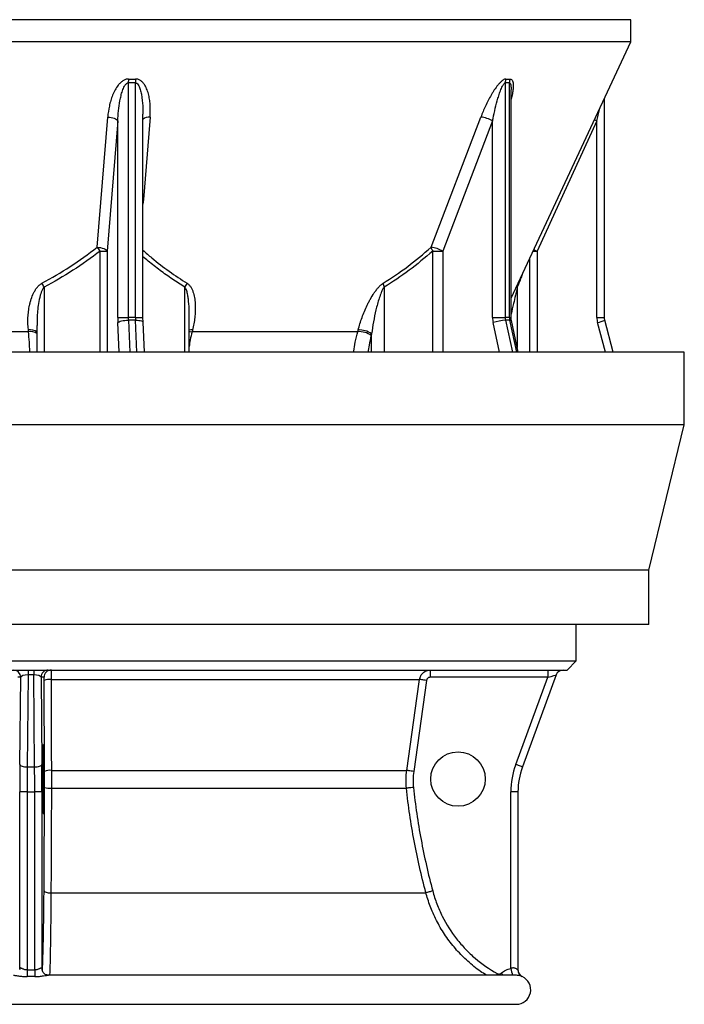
# Model space of a CAD drawing. Header units: millimetres. Extents: x 4080 to 7675, y 754 to 11989.
# Tile 2 of 6: x 5846 to 7675, y 754 to 3464. Entities that reach past the tile are written whole.
import ezdxf

# ---------------------------------------------------------------- set-up
doc = ezdxf.new("R2010")
doc.units = ezdxf.units.MM
doc.header["$LTSCALE"] = 5

msp = doc.modelspace()

# ---------------------------------------------------------------- linework, layer by layer
at = {"color": 7, "linetype": 'Continuous', "lineweight": 25}
for p, q in [((7527.1, 3464.4), (4227.1, 3464.4)), ((7527.1, 3403.2), (7527.1, 3464.4)), ((7527.1, 3403.2), (4227.1, 3403.2)), ((7198, 2697.5), (7527.1, 3403.2)), ((6145.1, 3290.5), (6145.1, 2645)), ((6164.8, 2645), (6164.8, 3290.5)), ((7182, 3290.5), (7182, 2645)), ((7193.5, 2645), (7193.5, 3290.5)), ((7198, 2645), (7198, 3271.8)), ((7454.9, 2645), (7454.9, 3248.4)), ((6185.5, 2645), (6185.5, 3204)), ((6059.5, 2837.9), (6088.4, 3196.3)), ((6116.1, 3185.7), (6087.1, 2827.4)), ((6116.1, 2645), (6116.1, 3185.7)), ((6977.9, 2837.9), (7114.8, 3196.3)), ((7147.2, 3185.7), (7010.2, 2827.4)), ((7147.2, 2645), (7147.2, 3185.7)), ((7434.3, 3185.7), (7269.6, 2827.4)), ((7434.3, 2645), (7434.3, 3185.7)), ((6067.9, 2827.4), (6087.1, 2827.4)), ((6982.4, 2827.4), (7010.2, 2827.4)), ((6312.3, 2549.6), (6312.3, 2659.4)), ((6116.1, 2645), (6145.1, 2645)), ((6164.8, 2645), (6145.1, 2645)), ((6165, 2637.2), (6145.3, 2637.2)), ((6189.6, 2549.6), (6185.8, 2631.9)), ((7147.2, 2645), (7182, 2645)), ((7193.5, 2645), (7182, 2645)), ((7194.3, 2637.2), (7182.9, 2637.2)), ((7218, 2549.6), (7199, 2636.1)), ((7479, 2549.6), (7455.9, 2637.1)), ((5870.5, 2605.7), (5342.9, 2605.7)), ((5870.5, 2605.7), (5870.1, 2610.3)), ((5893.8, 2623), (5893.8, 2549.6)), ((6321.6, 2610.3), (6320.4, 2605.7)), ((6776.2, 2605.7), (6320.4, 2605.7)), ((6776.2, 2605.7), (6777.4, 2610.3)), ((6814.4, 2599.8), (6813.2, 2595.2)), ((7674.6, 2549.6), (4079.6, 2549.6)), ((7674.6, 2349.6), (7674.6, 2549.6)), ((7674.6, 2349.6), (4079.6, 2349.6)), ((7577.1, 1949.6), (7674.6, 2349.6)), ((7577.1, 1949.6), (4177.1, 1949.6)), ((7577.1, 1799.6), (7577.1, 1949.6)), ((7577.1, 1799.6), (4177.1, 1799.6)), ((7377.1, 1699.4), (7377.1, 1799.6)), ((4377.1, 1699.4), (7377.1, 1699.4)), ((7352.1, 1674.4), (7377.1, 1699.4)), ((4402.1, 1674.4), (7352.1, 1674.4)), ((5849.3, 1654.4), (5840.8, 1654.4)), ((5847, 1414.6), (5849.3, 1654.4)), ((5869.4, 1661.3), (5866.9, 1407.7)), ((5869.4, 1674.4), (5869.4, 1661.3)), ((5884.8, 1661.3), (5869.4, 1661.3)), ((5884.8, 1674.4), (5884.8, 1661.3)), ((5887.3, 1407.7), (5884.8, 1661.3)), ((5905, 1654.4), (5907.3, 1414.6)), ((5913.4, 1654.4), (5905, 1654.4)), ((7299, 1654.4), (6975.5, 1654.4)), ((7211.1, 1414.6), (7299, 1654.4)), ((7322.3, 1661.3), (7229.3, 1407.7)), ((5914.6, 1395.3), (5913.7, 1645.8)), ((5932.6, 1648.6), (6946.3, 1648.6)), ((6965.6, 1645.8), (6930.2, 1395.3)), ((5866.9, 1407.7), (5887.3, 1407.7)), ((5933.5, 1398.1), (6911, 1398.1)), ((5846.6, 853), (5846.6, 1338.9)), ((5866.6, 1338.9), (5846.6, 1338.9)), ((5866.6, 1338.9), (5887.6, 1338.9)), ((5866.6, 1338.9), (5866.6, 848.9)), ((5907.6, 1338.9), (5887.6, 1338.9)), ((5887.6, 848.9), (5887.6, 1338.9)), ((5907.6, 1338.9), (5907.6, 853)), ((5933.5, 1349.2), (6910.2, 1349.2)), ((7197.6, 853.1), (7197.6, 1338.9)), ((7217.1, 1338.9), (7197.6, 1338.9)), ((7217.1, 1338.9), (7217.1, 848.9)), ((5932.2, 1061.1), (6963.8, 1061.1)), ((5846.6, 853), (5846.4, 850.3)), ((5866.6, 848.9), (5866.7, 830.8)), ((5887.6, 848.9), (5887.6, 830.8)), ((5907.6, 853), (5907.8, 850.4)), ((7210.7, 834.4), (5925.2, 834.4)), ((4542.1, 754.4), (7212.1, 754.4))]:
    msp.add_line(p, q, dxfattribs=at)
at = {"color": 8, "linetype": 'Continuous', "lineweight": 25}
for p, q in [((6067.9, 2549.6), (6067.9, 2827.4)), ((6087.1, 2827.4), (6087.1, 2549.6)), ((6982.4, 2549.6), (6982.4, 2827.4)), ((7010.2, 2827.4), (7010.2, 2549.6)), ((7258.6, 2827.4), (7269.6, 2827.4)), ((7269.6, 2827.4), (7269.6, 2549.6)), ((7249.5, 2549.6), (7249.5, 2807.9)), ((5913.3, 2728.4), (5913.3, 2549.6)), ((6300.7, 2549.6), (6300.7, 2728.4)), ((6848.9, 2728.4), (6848.9, 2549.6)), ((7215.2, 2728.4), (7215.2, 2561.9)), ((6120.2, 2549.6), (6116.5, 2630.7)), ((6145.3, 2637.2), (6149.4, 2549.6)), ((6164.8, 2645), (6185.5, 2645)), ((6169, 2549.6), (6165, 2637.2)), ((7166.5, 2549.6), (7148.7, 2630.7)), ((7182.9, 2637.2), (7202.1, 2549.6)), ((7193.5, 2645), (7198, 2645)), ((7213.6, 2549.6), (7194.3, 2637.2)), ((7434.3, 2645), (7454.9, 2645)), ((7457.5, 2549.6), (7436.1, 2630.7)), ((6814.4, 2549.6), (6814.4, 2599.8))]:
    msp.add_line(p, q, dxfattribs=at)
at = {"color": 7, "linetype": 'Continuous', "lineweight": 25, "flags": 128}
for points in [[(6088.4, 3196.3), (6093.2, 3196), (6097.9, 3195.4), (6102.4, 3194.4), (6106.5, 3193), (6110, 3191.5), (6112.9, 3189.7), (6114.9, 3187.7), (6116.1, 3185.7)], [(6059.5, 2837.9), (6064.3, 2837.7), (6069, 2837), (6073.4, 2836), (6077.5, 2834.7), (6081, 2833.1), (6083.8, 2831.3), (6085.9, 2829.4), (6087.1, 2827.4)], [(6116.5, 2630.7), (6117.8, 2632), (6119.9, 2633.2), (6122.9, 2634.3), (6126.6, 2635.3), (6130.9, 2636.1), (6135.5, 2636.7), (6140.4, 2637.1), (6145.3, 2637.2)], [(5932.6, 1648.6), (5932.8, 1609), (5933.3, 1450.5), (5933.5, 1398.1)], [(6911, 1398.1), (6916.6, 1437.7), (6938.9, 1596.2), (6946.3, 1648.6)], [(6965.6, 1645.8), (6961.9, 1646.3), (6958.4, 1646.8), (6955.2, 1647.3), (6952.3, 1647.7), (6950, 1648), (6948.1, 1648.3), (6946.9, 1648.5), (6946.3, 1648.6)], [(5847, 1414.6), (5847.4, 1413.3), (5848.6, 1412), (5850.5, 1410.9), (5853, 1409.8), (5856, 1409), (5859.4, 1408.3), (5863.1, 1407.9), (5866.9, 1407.7)], [(5887.3, 1407.7), (5891.1, 1407.9), (5894.8, 1408.3), (5898.2, 1409), (5901.2, 1409.8), (5903.7, 1410.9), (5905.6, 1412), (5906.8, 1413.3), (5907.3, 1414.6)], [(7229.3, 1407.7), (7229, 1407.9), (7228, 1408.3), (7226.3, 1409), (7224, 1409.8), (7221.3, 1410.9), (7218.1, 1412), (7214.7, 1413.3), (7211.1, 1414.6)], [(6930.2, 1395.3), (6926.6, 1395.9), (6923.1, 1396.4), (6919.9, 1396.8), (6917, 1397.2), (6914.6, 1397.6), (6912.8, 1397.8), (6911.6, 1398), (6911, 1398.1)], [(6929.5, 1351.3), (6925.8, 1350.9), (6922.3, 1350.5), (6919.1, 1350.2), (6916.2, 1349.9), (6913.8, 1349.6), (6912, 1349.4), (6910.8, 1349.3), (6910.2, 1349.2)], [(5913.2, 1066.3), (5913.7, 1065.4), (5914.8, 1064.4), (5916.6, 1063.6), (5918.9, 1062.8), (5921.8, 1062.1), (5925, 1061.6), (5928.5, 1061.3), (5932.2, 1061.1)], [(6982.6, 1066.3), (6979, 1065.4), (6975.6, 1064.4), (6972.5, 1063.6), (6969.7, 1062.8), (6967.3, 1062.2), (6965.5, 1061.7), (6964.4, 1061.3), (6963.8, 1061.1)]]:
    msp.add_lwpolyline(points, dxfattribs=at)
at = {"color": 8, "linetype": 'Continuous', "lineweight": 25, "flags": 128}
for points in [[(6204.9, 3196.3), (6201.2, 3151), (6186.5, 2969.7), (6185.5, 2956.9)], [(7427.3, 3189.1), (7430.1, 3187.7), (7434.3, 3185.7)], [(6165, 2637.2), (6169.7, 2637.1), (6174.1, 2636.7), (6177.9, 2636.1), (6181.2, 2635.3), (6183.6, 2634.3), (6185.1, 2633.2), (6185.7, 2632), (6185.8, 2631.9)], [(7194.3, 2637.2), (7196.7, 2637.1), (7198.3, 2636.7), (7199, 2636.1), (7199, 2636.1)], [(6312.3, 2605.7), (6315.6, 2605.9), (6320.4, 2605.7)], [(7171.2, 840.2), (7173.8, 837.1), (7176.1, 834.4)], [(7159.8, 839.1), (7158, 835.7), (7157.2, 834.4)]]:
    msp.add_lwpolyline(points, dxfattribs=at)
at = {"color": 7, "linetype": 'Continuous', "lineweight": 25}
msp.add_circle((7052.1, 1374.4), 75, dxfattribs=at)
for centre, radius, start, end in [((6277.7, 3289), 132.6, 174.766, 179.3378), ((6297, 3292.5), 132.2, 176.2483, 180.8294), ((7211.8, 3290.4), 29.8, 158.8931, 179.679), ((7223.1, 3290.8), 29.6, 159.6775, 180.5739), ((7106.2, 3114.9), 81.9, 59.925, 83.9442), ((5957.3, 2748.2), 136, 35.6155, 41.302), ((6969.1, 2756.4), 82, 59.9387, 83.8657), ((7011, 2845.9), 34.1, 193.6165, 213.0491), ((5802.7, 2673.3), 123.6, 26.4676, 32.086), ((6347.9, 2707.9), 51.5, 142.9048, 156.5545), ((6882.8, 2743.5), 37.1, 187.0862, 204.0861), ((6423.5, 2644.9), 307.4, 179.9825, 182.6367), ((6312.8, 2644.9), 167.7, 179.9825, 182.6367), ((6332.5, 2644.9), 167.7, 179.9825, 182.6367), ((7213.7, 2644.9), 66.5, 179.9726, 192.3377), ((7190.2, 2505.2), 132.2, 93.1893, 108.2864), ((7218.3, 2644.9), 36.3, 179.9726, 192.3377), ((7229.7, 2644.9), 36.3, 179.9726, 192.3377), ((7490.1, 2645), 55.8, 179.997, 194.7776), ((6780.4, 2550.1), 55.7, 53.8685, 94.2771), ((6781.5, 2554.7), 55.7, 53.8713, 94.2696), ((5829.3, 1654.4), 20, 359.9902, 89.9902), ((5925, 1654.4), 20, 90.0098, 180.0098), ((5933.4, 1654.4), 20, 90.0098, 180.0098), ((7166.9, 1659.4), 191.5, 175.5056, 181.4954), ((7490.4, 1659.4), 191.5, 175.5056, 181.4954), ((7341.1, 1654.4), 20, 90, 159.8637), ((5928.5, 1610.9), 37.9, 83.7029, 112.9935), ((7417.6, 1338.9), 220, 159.8637, 180), ((5929.4, 1360.6), 37.8, 83.7126, 113.0286), ((7417.1, 1338.9), 200, 159.8637, 180), ((5929.3, 1397.5), 48.5, 252.3113, 274.951), ((7237.1, 848.9), 20, 179.6349, 245.3198), ((7237.1, 848.9), 20, 180, 205.2223), ((7212.1, 794.4), 40, 270, 65.4399)]:
    msp.add_arc(centre, radius, start, end, dxfattribs=at)
at = {"color": 8, "linetype": 'Continuous', "lineweight": 25}
for centre, radius, start, end in [((6202.1, 3172.2), 24.3, 83.4522, 133.4951), ((7381.6, 3065), 262.7, 242.5754, 244.7495), ((7234.8, 2730.6), 19.7, 165.5274, 186.4902), ((7416.9, 2724.4), 95.6, 281.5747, 294.0824), ((5876, 2581.9), 29.1, 52.2579, 101.7185), ((5876.4, 2575.9), 30.4, 55.0345, 101.0645), ((6317.6, 2574.8), 35.8, 83.5665, 98.5066), ((7547.7, 924.2), 357.2, 191.4803, 194.5585), ((7237.1, 848.9), 20, 205.2225, 245.1756)]:
    msp.add_arc(centre, radius, start, end, dxfattribs=at)
at = {"color": 7, "linetype": 'Continuous', "lineweight": 25}
for centre, major_axis, ratio, start_param, end_param in [((5869.2, 1654.4), (20, 0.2), 0.344097, 1.559996, 3.106213), ((5885, 1654.4), (20, -0.2), 0.344097, 0.03538, 1.581597), ((7298.5, 1654.4), (23.8, 6.9), 0.005862, 4.73267, 6.278886), ((5911.4, 1374.4), (0, 95), 0.026186, 0.207281, 2.938486), ((5911.4, 1374.4), (0, 95), 0.026186, 4.712389, 5.888562), ((5852.4, 1338.9), (0, 220), 0.026186, 1.219352, 1.570796), ((5901.9, 1338.9), (0, 220), 0.026186, 4.712389, 5.063834), ((5872.4, 1338.9), (0, 200), 0.028805, 1.219352, 1.570796), ((5881.9, 1338.9), (0, 200), 0.028805, 4.712389, 5.063834), ((5911.4, 1374.4), (0, 95), 0.026186, 3.570047, 4.712389)]:
    msp.add_ellipse(centre, major_axis=major_axis, ratio=ratio, start_param=start_param, end_param=end_param, dxfattribs=at)
at = {"color": 8, "linetype": 'Continuous', "lineweight": 25}
for start_param, end_param in [(5.888562, 6.490466), (2.938486, 3.570047)]:
    msp.add_ellipse((5911.4, 1374.4), major_axis=(0, 95), ratio=0.026186, start_param=start_param, end_param=end_param, dxfattribs=at)
at = {"color": 7, "linetype": 'Continuous', "lineweight": 25}
for points, knots in [([(6145.6, 3301.1), (6144.2, 3301.1), (6142.8, 3301), (6140, 3300.5), (6138.6, 3300.2), (6135.9, 3299.2), (6134.6, 3298.7), (6132, 3297.4), (6130.8, 3296.6), (6127.3, 3294.3), (6125.1, 3292.5), (6122.2, 3289.6), (6121.2, 3288.6), (6119.4, 3286.6), (6118.5, 3285.5), (6114.2, 3280.1), (6111.3, 3275.6), (6107.5, 3268.6), (6106.3, 3266.2), (6104, 3261.4), (6103, 3259), (6100, 3251.6), (6098.3, 3246.7), (6095.3, 3236.8), (6094, 3231.7), (6090.7, 3216.7), (6089.3, 3206.5), (6088.4, 3196.3)], [0, 0, 0, 0, 0.03125, 0.03125, 0.0625, 0.0625, 0.09375, 0.09375, 0.125, 0.125, 0.1875, 0.1875, 0.21875, 0.21875, 0.25, 0.25, 0.375, 0.375, 0.4375, 0.4375, 0.5, 0.5, 0.625, 0.625, 0.75, 0.75, 1, 1, 1, 1]), ([(6116.1, 3185.7), (6116.5, 3195), (6117.2, 3204.3), (6119.1, 3222.9), (6120.4, 3232.1), (6122.9, 3245.9), (6123.9, 3250.5), (6126.1, 3259.6), (6127.4, 3264.1), (6129.7, 3270.8), (6130.5, 3273), (6132.4, 3277.4), (6133.4, 3279.5), (6135.2, 3282.6), (6135.8, 3283.6), (6137.2, 3285.6), (6137.9, 3286.5), (6139.6, 3288.2), (6140.5, 3289), (6142.1, 3289.9), (6142.7, 3290.2), (6143.9, 3290.5), (6144.5, 3290.6), (6145.1, 3290.5)], [0, 0, 0, 0, 0.25, 0.25, 0.5, 0.5, 0.625, 0.625, 0.75, 0.75, 0.8125, 0.8125, 0.875, 0.875, 0.90625, 0.90625, 0.9375, 0.9375, 0.96875, 0.96875, 0.984375, 0.984375, 1, 1, 1, 1]), ([(6204.9, 3196.3), (6205.3, 3201.4), (6205.6, 3206.5), (6205.7, 3216.7), (6205.6, 3221.7), (6205.1, 3231.8), (6204.6, 3236.8), (6203.3, 3246.7), (6202.4, 3251.7), (6200.7, 3259), (6200, 3261.5), (6198.6, 3266.3), (6197.7, 3268.7), (6195.1, 3275.7), (6192.9, 3280.2), (6188.9, 3286.6), (6187.4, 3288.7), (6184, 3292.5), (6182.2, 3294.3), (6178, 3297.5), (6175.7, 3298.8), (6171.9, 3300.2), (6170.6, 3300.5), (6167.9, 3301), (6166.5, 3301.1), (6165.1, 3301.1)], [0, 0, 0, 0, 0.125, 0.125, 0.25, 0.25, 0.375, 0.375, 0.5, 0.5, 0.5625, 0.5625, 0.625, 0.625, 0.75, 0.75, 0.8125, 0.8125, 0.875, 0.875, 0.9375, 0.9375, 0.96875, 0.96875, 1, 1, 1, 1]), ([(7184, 3301.1), (7183.2, 3301.1), (7182.3, 3301), (7180.5, 3300.5), (7179.5, 3300.2), (7177.6, 3299.2), (7176.7, 3298.7), (7174.7, 3297.4), (7173.7, 3296.6), (7170.9, 3294.3), (7169, 3292.5), (7166.3, 3289.6), (7165.4, 3288.6), (7163.6, 3286.6), (7162.7, 3285.5), (7158.3, 3280.1), (7155.1, 3275.6), (7150.4, 3268.6), (7148.9, 3266.2), (7146, 3261.4), (7144.5, 3259), (7140.3, 3251.6), (7137.6, 3246.7), (7132.5, 3236.8), (7130, 3231.7), (7123, 3216.7), (7118.7, 3206.5), (7114.8, 3196.3)], [0, 0, 0, 0, 0.03125, 0.03125, 0.0625, 0.0625, 0.09375, 0.09375, 0.125, 0.125, 0.1875, 0.1875, 0.21875, 0.21875, 0.25, 0.25, 0.375, 0.375, 0.4375, 0.4375, 0.5, 0.5, 0.625, 0.625, 0.75, 0.75, 1, 1, 1, 1]), ([(7147.2, 3185.7), (7149, 3195), (7150.9, 3204.3), (7155.2, 3222.9), (7157.5, 3232.1), (7161.3, 3245.9), (7162.7, 3250.5), (7165.6, 3259.6), (7167.1, 3264.1), (7169.6, 3270.8), (7170.4, 3273), (7172.3, 3277.4), (7173.3, 3279.5), (7174.8, 3282.6), (7175.4, 3283.6), (7176.5, 3285.6), (7177.1, 3286.5), (7178.4, 3288.2), (7179.1, 3289), (7180.2, 3289.9), (7180.5, 3290.2), (7181.3, 3290.5), (7181.7, 3290.6), (7182, 3290.5)], [0, 0, 0, 0, 0.25, 0.25, 0.5, 0.5, 0.625, 0.625, 0.75, 0.75, 0.8125, 0.8125, 0.875, 0.875, 0.90625, 0.90625, 0.9375, 0.9375, 0.96875, 0.96875, 0.984375, 0.984375, 1, 1, 1, 1]), ([(5907.4, 2738.9), (5934.1, 2753.2), (5960.1, 2768.7), (6010.8, 2801.9), (6035.4, 2819.5), (6059.5, 2837.9)], [0, 0, 0, 0, 0.5, 0.5, 1, 1, 1, 1]), ([(6067.9, 2827.4), (6043.3, 2808.9), (6018.3, 2791.2), (5966.8, 2758.1), (5940.5, 2742.6), (5913.3, 2728.4)], [0, 0, 0, 0, 0.5, 0.5, 1, 1, 1, 1]), ([(6846, 2738.9), (6869.1, 2753.2), (6891.7, 2768.7), (6935.6, 2801.9), (6957, 2819.5), (6977.9, 2837.9)], [0, 0, 0, 0, 0.5, 0.5, 1, 1, 1, 1]), ([(6982.4, 2827.4), (6961.2, 2808.9), (6939.6, 2791.2), (6895.2, 2758.1), (6872.4, 2742.6), (6848.9, 2728.4)], [0, 0, 0, 0, 0.5, 0.5, 1, 1, 1, 1]), ([(5870.1, 2610.3), (5868.9, 2621.8), (5868.6, 2633.3), (5869.4, 2650.3), (5869.9, 2656), (5871.3, 2667.3), (5872.3, 2673), (5874, 2681.4), (5874.7, 2684.2), (5876.2, 2689.8), (5877, 2692.6), (5879.7, 2700.9), (5881.8, 2706.4), (5885.7, 2714.3), (5887.1, 2717), (5890.2, 2722), (5891.8, 2724.5), (5894.6, 2728), (5895.6, 2729.2), (5897.6, 2731.4), (5898.7, 2732.5), (5902.1, 2735.6), (5904.6, 2737.4), (5907.4, 2738.9)], [0, 0, 0, 0, 0.25, 0.25, 0.375, 0.375, 0.5, 0.5, 0.5625, 0.5625, 0.625, 0.625, 0.75, 0.75, 0.8125, 0.8125, 0.875, 0.875, 0.90625, 0.90625, 0.9375, 0.9375, 1, 1, 1, 1]), ([(6306.9, 2738.9), (6309.3, 2737.4), (6311.3, 2735.6), (6314.1, 2732.6), (6314.9, 2731.5), (6316.5, 2729.3), (6317.2, 2728.1), (6319.3, 2724.6), (6320.5, 2722.1), (6322.6, 2717.1), (6323.5, 2714.5), (6325, 2709.2), (6325.7, 2706.5), (6326.9, 2701.1), (6327.4, 2698.4), (6328.6, 2690.1), (6329.1, 2684.5), (6329.5, 2673.3), (6329.5, 2667.7), (6329, 2656.3), (6328.6, 2650.5), (6326.6, 2633.3), (6324.5, 2621.8), (6321.6, 2610.3)], [0, 0, 0, 0, 0.0625, 0.0625, 0.09375, 0.09375, 0.125, 0.125, 0.1875, 0.1875, 0.25, 0.25, 0.3125, 0.3125, 0.375, 0.375, 0.5, 0.5, 0.625, 0.625, 0.75, 0.75, 1, 1, 1, 1]), ([(6777.4, 2610.3), (6780.4, 2621.8), (6783.9, 2633.3), (6790.1, 2650.3), (6792.3, 2656), (6797.1, 2667.3), (6799.6, 2673), (6803.6, 2681.4), (6805, 2684.2), (6807.9, 2689.8), (6809.4, 2692.6), (6814.1, 2700.9), (6817.4, 2706.4), (6822.7, 2714.3), (6824.6, 2717), (6828.4, 2722), (6830.4, 2724.5), (6833.5, 2728), (6834.5, 2729.2), (6836.7, 2731.4), (6837.8, 2732.5), (6841.2, 2735.6), (6843.6, 2737.4), (6846, 2738.9)], [0, 0, 0, 0, 0.25, 0.25, 0.375, 0.375, 0.5, 0.5, 0.5625, 0.5625, 0.625, 0.625, 0.75, 0.75, 0.8125, 0.8125, 0.875, 0.875, 0.90625, 0.90625, 0.9375, 0.9375, 1, 1, 1, 1]), ([(6848.9, 2728.4), (6848.1, 2727.3), (6847.3, 2726.2), (6845.9, 2723.9), (6845.2, 2722.7), (6843.3, 2719), (6842.1, 2716.4), (6838.9, 2708.7), (6837, 2703.3), (6833.5, 2692.6), (6831.9, 2687.2), (6828.9, 2676.3), (6827.6, 2670.9), (6823.7, 2654.5), (6821.5, 2643.6), (6817.5, 2621.7), (6815.8, 2610.7), (6814.4, 2599.8)], [0, 0, 0, 0, 0.03125, 0.03125, 0.0625, 0.0625, 0.125, 0.125, 0.25, 0.25, 0.375, 0.375, 0.5, 0.5, 0.75, 0.75, 1, 1, 1, 1]), ([(6185.8, 2631.9), (6185.7, 2633.3), (6185.5, 2637.6), (6185.5, 2642), (6185.5, 2645)], [0, 0, 0, 0, 0.339229, 1, 1, 1, 1]), ([(7199, 2636.1), (7198.8, 2637.1), (7198.2, 2639.9), (7198.1, 2643), (7198, 2645)], [0, 0, 0, 0, 0.3393042, 1, 1, 1, 1]), ([(7455.9, 2637.1), (7455.7, 2638), (7455.1, 2640.5), (7455, 2643.2), (7454.9, 2645)], [0, 0, 0, 0, 0.339517, 1, 1, 1, 1]), ([(5913.7, 1645.8), (5913.7, 1647), (5913.7, 1648.1), (5913.6, 1649.7), (5913.6, 1650.2), (5913.6, 1651.1), (5913.6, 1651.6), (5913.6, 1652.4), (5913.6, 1652.7), (5913.5, 1653.3), (5913.5, 1653.6), (5913.5, 1654.2), (5913.4, 1654.4), (5913.4, 1654.4)], [0, 0, 0, 0, 0.25, 0.25, 0.375, 0.375, 0.5, 0.5, 0.625, 0.625, 0.75, 0.75, 1, 1, 1, 1]), ([(5933.4, 1674.4), (5933.4, 1674.4), (5933.3, 1674.2), (5933.2, 1673.6), (5933.2, 1673.1), (5933.1, 1671.9), (5933.1, 1671.1), (5933, 1669.7), (5933, 1669.3), (5932.9, 1668.2), (5932.9, 1667.6), (5932.9, 1665.9), (5932.8, 1664.6), (5932.8, 1661.8), (5932.8, 1660.3), (5932.7, 1657.2), (5932.7, 1655.5), (5932.7, 1652.1), (5932.7, 1650.4), (5932.6, 1648.6)], [0, 0, 0, 0, 0.125, 0.125, 0.25, 0.25, 0.375, 0.375, 0.4375, 0.4375, 0.5, 0.5, 0.625, 0.625, 0.75, 0.75, 0.875, 0.875, 1, 1, 1, 1]), ([(6946.3, 1648.6), (6946.6, 1650.4), (6947, 1652.1), (6948.1, 1655.5), (6948.8, 1657.1), (6950.5, 1660.3), (6951.5, 1661.8), (6953.2, 1663.9), (6953.8, 1664.5), (6955, 1665.8), (6955.7, 1666.5), (6957.7, 1668.2), (6959.2, 1669.3), (6962.2, 1671.1), (6963.8, 1671.9), (6967.2, 1673.1), (6968.9, 1673.6), (6972.4, 1674.2), (6974.2, 1674.4), (6976, 1674.4)], [0, 0, 0, 0, 0.125, 0.125, 0.25, 0.25, 0.375, 0.375, 0.4375, 0.4375, 0.5, 0.5, 0.625, 0.625, 0.75, 0.75, 0.875, 0.875, 1, 1, 1, 1]), ([(6975.5, 1654.4), (6974.3, 1654.4), (6973.1, 1654.2), (6971.4, 1653.6), (6970.9, 1653.3), (6969.9, 1652.7), (6969.4, 1652.4), (6968.5, 1651.6), (6968.1, 1651.1), (6967.3, 1650.2), (6967, 1649.7), (6966.1, 1648.1), (6965.7, 1647), (6965.6, 1645.8)], [0, 0, 0, 0, 0.25, 0.25, 0.375, 0.375, 0.5, 0.5, 0.625, 0.625, 0.75, 0.75, 1, 1, 1, 1]), ([(5910.8, 1464.8), (5910.8, 1464.9), (5910.8, 1465), (5910.8, 1465), (5910.8, 1464.9)], [0, 0, 0, 0, 0.284872, 1, 1, 1, 1]), ([(5933.5, 1398.1), (5933.5, 1390), (5933.5, 1381.9), (5933.6, 1365.5), (5933.5, 1357.3), (5933.5, 1349.2)], [0, 0, 0, 0, 0.5, 0.5, 1, 1, 1, 1]), ([(6910.2, 1349.2), (6909.3, 1357.3), (6908.9, 1365.5), (6909.2, 1381.8), (6909.9, 1390), (6911, 1398.1)], [0, 0, 0, 0, 0.5, 0.5, 1, 1, 1, 1]), ([(5933.5, 1349.2), (5933.5, 1324.9), (5933.4, 1300.6), (5933.2, 1252.3), (5933.1, 1228.2), (5932.9, 1180.1), (5932.8, 1156.2), (5932.5, 1108.5), (5932.4, 1084.8), (5932.2, 1061.1)], [0, 0, 0, 0, 0.25, 0.25, 0.5, 0.5, 0.75, 0.75, 1, 1, 1, 1]), ([(6963.8, 1061.1), (6957.5, 1084.8), (6951.6, 1108.5), (6940.8, 1156.2), (6935.9, 1180.1), (6926.9, 1228.1), (6922.9, 1252.2), (6915.8, 1300.6), (6912.8, 1324.9), (6910.2, 1349.2)], [0, 0, 0, 0, 0.25, 0.25, 0.5, 0.5, 0.75, 0.75, 1, 1, 1, 1]), ([(6929.5, 1351.3), (6934.6, 1303.1), (6941.6, 1255.3), (6959.3, 1160.3), (6970, 1113.1), (6982.6, 1066.3)], [0, 0, 0, 0, 0.5, 0.5, 1, 1, 1, 1]), ([(5910.8, 1283.8), (5910.8, 1283.8), (5910.8, 1283.7), (5910.7, 1283.9), (5910.7, 1284.4), (5910.7, 1284.4)], [0, 0, 0, 0, 0.081145, 0.98089, 1, 1, 1, 1]), ([(5910.8, 1283.9), (5910.8, 1283.8), (5910.8, 1283.8), (5910.8, 1283.9), (5910.8, 1283.9)], [0, 0, 0, 0, 0.757268, 1, 1, 1, 1]), ([(6982.6, 1066.3), (6985.8, 1054.3), (6989.6, 1042.5), (6996.3, 1025.1), (6998.6, 1019.3), (7003.6, 1008), (7006.2, 1002.4), (7020, 974.8), (7033.1, 954.1), (7052, 929.8), (7056, 925), (7064.1, 915.6), (7068.3, 911), (7081.1, 897.6), (7090, 889.2), (7118, 865.3), (7138.1, 851.2), (7159.8, 839.1)], [0, 0, 0, 0, 0.125, 0.125, 0.1875, 0.1875, 0.25, 0.25, 0.5, 0.5, 0.5625, 0.5625, 0.625, 0.625, 0.75, 0.75, 1, 1, 1, 1]), ([(5866.6, 848.9), (5865.3, 848.9), (5863.9, 849), (5861.4, 849.5), (5860.1, 849.8), (5857.8, 850.5), (5856.7, 850.9), (5854.6, 851.8), (5853.6, 852.3), (5851.8, 853.1), (5851, 853.5), (5849.5, 854.1), (5848.8, 854.3), (5847.8, 854.5), (5847.3, 854.4), (5846.8, 853.9), (5846.6, 853.5), (5846.6, 853)], [0, 0, 0, 0, 0.125, 0.125, 0.25, 0.25, 0.375, 0.375, 0.5, 0.5, 0.625, 0.625, 0.75, 0.75, 0.875, 0.875, 1, 1, 1, 1]), ([(5866.6, 848.9), (5870.1, 848.9), (5873.6, 849), (5877.1, 849), (5880.6, 849), (5884.1, 848.9), (5887.6, 848.9)], [0, 0, 0, 0, 0.002103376, 0.002103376, 0.002103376, 0.004206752, 0.004206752, 0.004206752, 0.004206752]), ([(5907.6, 853), (5907.6, 853.5), (5907.4, 853.9), (5906.9, 854.4), (5906.5, 854.5), (5905.4, 854.3), (5904.7, 854.1), (5903.3, 853.5), (5902.4, 853.1), (5900.6, 852.3), (5899.6, 851.8), (5897.6, 850.9), (5896.4, 850.5), (5894.1, 849.8), (5892.8, 849.5), (5890.3, 849), (5889, 848.9), (5887.6, 848.9)], [0, 0, 0, 0, 0.125, 0.125, 0.25, 0.25, 0.375, 0.375, 0.5, 0.5, 0.625, 0.625, 0.75, 0.75, 0.875, 0.875, 1, 1, 1, 1]), ([(5924.9, 834.4), (5924.9, 834.4), (5924.5, 834.4), (5922.2, 834.6), (5918.7, 835.6), (5914.6, 838), (5911, 841.8), (5908.6, 846.1), (5908.1, 849.2), (5907.9, 850.4)], [0, 0, 0, 0, 0.009894, 0.133538, 0.291889, 0.468969, 0.655534, 0.859062, 1, 1, 1, 1]), ([(7159.8, 839.1), (7160.7, 838.6), (7161.7, 838.2), (7163.7, 837.8), (7164.7, 837.7), (7166.7, 837.9), (7167.7, 838.2), (7169.6, 839), (7170.4, 839.5), (7171.2, 840.2)], [0, 0, 0, 0, 0.25, 0.25, 0.5, 0.5, 0.75, 0.75, 1, 1, 1, 1]), ([(7171.2, 840.2), (7175, 843.4), (7179.1, 846.1), (7185.8, 849.3), (7188.1, 850.3), (7192.8, 851.9), (7195.2, 852.6), (7197.6, 853.1)], [0, 0, 0, 0, 0.5, 0.5, 0.75, 0.75, 1, 1, 1, 1]), ([(7217.1, 848.9), (7217.1, 848.8), (7217, 848.9), (7216.5, 849.3), (7216.1, 849.7), (7215.1, 850.4), (7214.5, 850.8), (7213.1, 851.7), (7212.4, 852.1), (7210.6, 853), (7209.7, 853.4), (7207.6, 854), (7206.4, 854.3), (7204, 854.5), (7202.7, 854.4), (7200.1, 854), (7198.9, 853.6), (7197.6, 853.1)], [0, 0, 0, 0, 0.125, 0.125, 0.25, 0.25, 0.375, 0.375, 0.5, 0.5, 0.625, 0.625, 0.75, 0.75, 0.875, 0.875, 1, 1, 1, 1]), ([(5887.6, 830.8), (5884.1, 830.8), (5880.6, 830.8), (5877.1, 830.8), (5873.6, 830.8), (5870.1, 830.8), (5866.7, 830.8)], [0, 0, 0, 0, 0.002090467, 0.002090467, 0.002090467, 0.004180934, 0.004180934, 0.004180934, 0.004180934]), ([(7216.8, 834), (7216.7, 834), (7216.5, 834), (7214.3, 834.3), (7211.9, 834.3), (7209.9, 834.3)], [0, 0, 0, 0, 0.019903, 0.177739, 1, 1, 1, 1])]:
    msp.add_open_spline(points, degree=3, knots=knots, dxfattribs=at)
for points in [[(6164.8, 3290.5), (6158.2, 3290.5), (6151.7, 3290.5), (6145.1, 3290.5)], [(6145.6, 3301.1), (6152.1, 3301), (6158.6, 3301), (6165.1, 3301.1)], [(7193.5, 3290.5), (7189.7, 3290.5), (7185.8, 3290.5), (7182, 3290.5)], [(7184, 3301.1), (7187.8, 3301), (7191.6, 3301), (7195.3, 3301.1)], [(5914.6, 1351.3), (5914.6, 1358.7), (5914.7, 1373.4), (5914.6, 1388), (5914.6, 1395.3)], [(6930.2, 1395.3), (6929.2, 1388), (6928.1, 1373.4), (6928.7, 1358.7), (6929.5, 1351.3)], [(5913.2, 1066.3), (5913.6, 1113.1), (5914.1, 1207.4), (5914.5, 1303.1), (5914.6, 1351.3)]]:
    msp.add_open_spline(points, degree=3, dxfattribs=at)
at = {"color": 8, "linetype": 'Continuous', "lineweight": 25}
for points, knots in [([(6164.8, 3290.5), (6165.6, 3290.5), (6166.9, 3290.3), (6169.8, 3288.7), (6173.9, 3283.8), (6177.6, 3274.5), (6180.7, 3262.6), (6183.7, 3244.1), (6185.4, 3224.5), (6185.3, 3209.1), (6185.2, 3204.1)], [0, 0, 0, 0, 0.025068, 0.042813, 0.106169, 0.228944, 0.366421, 0.50519, 0.839104, 1, 1, 1, 1]), ([(7193.5, 3290.5), (7193.9, 3290.5), (7194.7, 3290.3), (7196.1, 3288.7), (7197.6, 3283.8), (7198.1, 3277.6), (7198, 3273.1), (7197.9, 3272.1)], [0, 0, 0, 0, 0.096452, 0.164728, 0.408499, 0.880894, 1, 1, 1, 1]), ([(7195.3, 3301.1), (7196.7, 3300.9), (7199.8, 3300.4), (7203.1, 3295), (7204.5, 3285.8), (7203.8, 3273.5), (7201.9, 3260.1), (7199.4, 3250.5), (7198, 3245.4)], [0, 0, 0, 0, 0.096376, 0.215236, 0.405852, 0.595557, 0.785771, 1, 1, 1, 1]), ([(7434.3, 3185.7), (7436.6, 3196), (7439.4, 3207.9), (7441.8, 3219.6), (7442.2, 3221.1)], [0, 0, 0, 0, 0.8717178, 1, 1, 1, 1]), ([(6185.5, 2829.7), (6193.6, 2822.6), (6216.9, 2802.4), (6257.1, 2771.3), (6290.3, 2749.7), (6306.9, 2738.9)], [0, 0, 0, 0, 0.209917, 0.604233, 1, 1, 1, 1]), ([(6300.7, 2728.4), (6289.2, 2735.6), (6266, 2750.1), (6232.4, 2774.4), (6205.5, 2795), (6190.1, 2808.1), (6185.5, 2812)], [0, 0, 0, 0, 0.290026, 0.58064, 0.87276, 1, 1, 1, 1]), ([(7228.7, 2763.3), (7227.2, 2759.1), (7222.8, 2746.6), (7218.2, 2735.6), (7215.2, 2728.4)], [0, 0, 0, 0, 0.3426747, 1, 1, 1, 1]), ([(5913.3, 2728.4), (5911.8, 2726.3), (5906.8, 2719.6), (5902.1, 2703.9), (5896.6, 2677.2), (5893.8, 2649.2), (5894.1, 2628.9), (5894.2, 2622.5)], [0, 0, 0, 0, 0.068909, 0.228886, 0.440953, 0.822892, 1, 1, 1, 1]), ([(6312.1, 2659.9), (6312.2, 2662.8), (6312.4, 2674.6), (6311.2, 2690.3), (6308.8, 2706.7), (6306.6, 2716.1), (6304, 2723.4), (6301.8, 2726.7), (6300.7, 2728.4)], [0, 0, 0, 0, 0.119549, 0.499453, 0.663211, 0.82813, 0.913082, 1, 1, 1, 1]), ([(7215.2, 2728.4), (7214.8, 2726.3), (7213.3, 2719.6), (7209.7, 2703.9), (7204.4, 2681.2), (7200.3, 2663.6), (7198, 2653.8)], [0, 0, 0, 0, 0.096738, 0.321324, 0.619037, 1, 1, 1, 1]), ([(5874.4, 2549.6), (5874.4, 2550.4), (5874, 2559.6), (5872.8, 2578.6), (5871.4, 2596), (5870.5, 2605.7)], [0, 0, 0, 0, 0.045274, 0.468728, 1, 1, 1, 1]), ([(6320.4, 2605.7), (6318.7, 2598.3), (6315.5, 2585), (6313.3, 2571.1), (6312.3, 2564.9)], [0, 0, 0, 0, 0.557517, 1, 1, 1, 1]), ([(6765.1, 2549.6), (6765.2, 2550.4), (6766.3, 2559.6), (6769.7, 2578.6), (6773.9, 2596), (6776.2, 2605.7)], [0, 0, 0, 0, 0.045274, 0.468728, 1, 1, 1, 1]), ([(6813.2, 2595.2), (6811.1, 2586.3), (6807.5, 2571.5), (6805.2, 2555.8), (6804.2, 2549.6)], [0, 0, 0, 0, 0.597834, 1, 1, 1, 1]), ([(5908.9, 846.3), (5909.1, 852), (5909.6, 863.1), (5910.2, 883.1), (5910.8, 904.4), (5911.4, 927.9), (5911.9, 953), (5912.3, 979.3), (5912.7, 1007), (5913, 1036), (5913.2, 1056.2), (5913.2, 1066.3)], [0, 0, 0, 0, 0.116851, 0.225665, 0.334479, 0.446441, 0.558402, 0.667219, 0.776036, 0.888018, 1, 1, 1, 1]), ([(5932.2, 1061.1), (5932.2, 1047.2), (5932, 1019.2), (5931.6, 979.4), (5931.1, 941.7), (5930.5, 906.9), (5929.9, 875.5), (5929.2, 851.1), (5928.8, 838.8), (5928.6, 834.4)], [0, 0, 0, 0, 0.152163, 0.304812, 0.456976, 0.609112, 0.761731, 0.913868, 1, 1, 1, 1]), ([(7130.4, 834.4), (7124.7, 837.9), (7106.6, 849.1), (7078.9, 872.2), (7047.7, 903.3), (7020.5, 937.9), (6997.3, 975.3), (6979, 1013.9), (6968.8, 1043), (6964.6, 1058.5), (6963.8, 1061.1)], [0, 0, 0, 0, 0.0694701, 0.2223368, 0.3747173, 0.5271319, 0.6800336, 0.8324458, 0.9712996, 1, 1, 1, 1]), ([(5829.3, 834.3), (5830.3, 834.3), (5831.5, 834.3), (5835.9, 833.7), (5842.7, 832.6), (5854.2, 831.1), (5862.4, 830.9), (5866.7, 830.8)], [0, 0, 0, 0, 0.142056, 0.170037, 0.433427, 0.70849, 1, 1, 1, 1]), ([(5887.6, 830.8), (5891.9, 830.9), (5900.4, 831.1), (5911.6, 832.6), (5920.3, 834.1), (5923.7, 834.3), (5925.2, 834.4)], [0, 0, 0, 0, 0.296305, 0.582242, 0.815746, 1, 1, 1, 1]), ([(7228.7, 830.7), (7228.4, 830.8), (7227.8, 831), (7223.9, 832.6), (7219.1, 833.5), (7216.8, 834)], [0, 0, 0, 0, 0.352273, 0.685221, 1, 1, 1, 1])]:
    msp.add_open_spline(points, degree=3, knots=knots, dxfattribs=at)
for points in [[(5846.4, 850.4), (5846.4, 851.5), (5846.5, 852.3), (5846.6, 853)], [(5907.6, 853), (5907.7, 852.3), (5907.8, 851.5), (5907.8, 850.4)]]:
    msp.add_open_spline(points, degree=3, dxfattribs=at)

doc.saveas('drawing.dxf')
